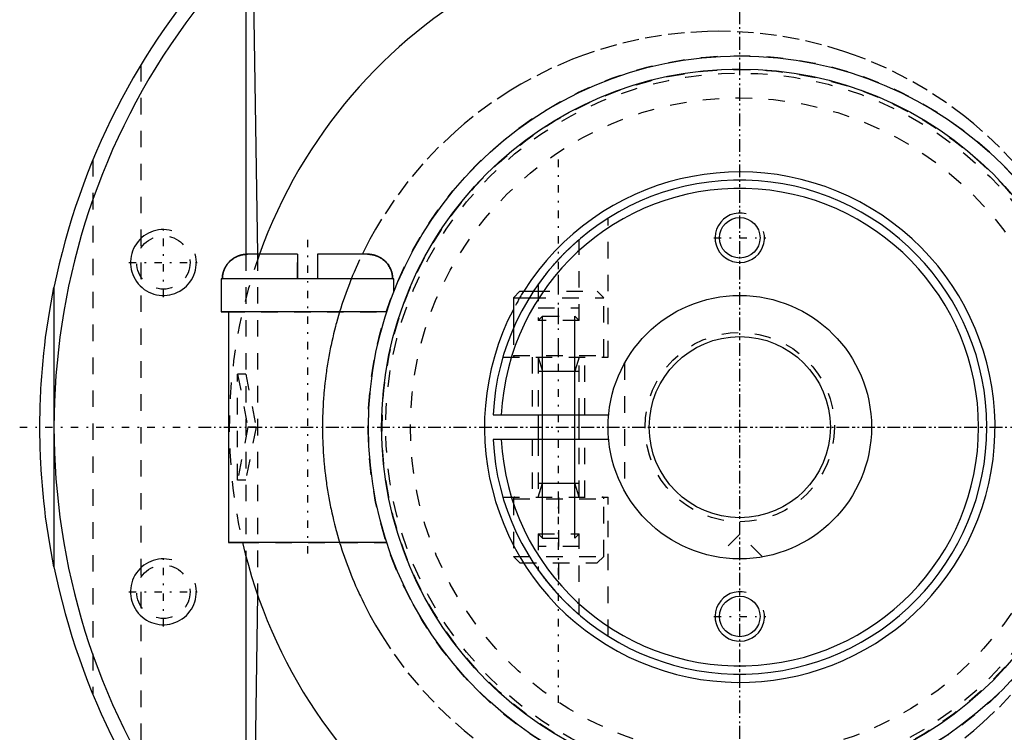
# Model space of a CAD drawing. Extents: x -294 to 171, y -70 to 70.
# Tile 2 of 7: x -294 to -234, y -19 to 25. Entities that reach past the tile are written whole.
import ezdxf

# ---------------------------------------------------------------- set-up
doc = ezdxf.new("R2010")
doc.units = 0
doc.linetypes.add('CENTER', pattern=[1.5, 0.45, -0.5, 0.05, -0.5])
doc.linetypes.add('DASHED', pattern=[2, 1, -1])
for name, color, linetype in [('AM_0', 7, 'CONTINUOUS'), ('AM_10', 7, 'CONTINUOUS'), ('AM_3', 7, 'DASHED'), ('AM_7', 7, 'CENTER')]:
    doc.layers.add(name, color=color, linetype=linetype)

msp = doc.modelspace()

# ---------------------------------------------------------------- linework, layer by layer
at = {"layer": 'AM_0', "color": 7, "linetype": 'CONTINUOUS'}
for p, q in [((-279.549, 27.783), (-279.291, 10.5)), ((-280, 27.295), (-280, 10.496)), ((-276.85, 10.5), (-279.89, 10.5)), ((-276.85, 10.5), (-276.85, 9)), ((-272.61, 10.5), (-275.65, 10.5)), ((-275.65, 10.5), (-275.65, 9)), ((-281.5, 9), (-281.5, 7)), ((-271, 9), (-281.5, 9)), ((-271, 8.216), (-271, 9)), ((-291.645, 8.483), (-291.645, 0.158)), ((-263.35, 8.25), (-263.75, 7.85)), ((-263.75, 7.85), (-263.75, 5.995)), ((-263.75, 7.85), (-262.783, 7.85)), ((-263.35, 8.25), (-262.529, 8.25)), ((-281.5, 7), (-281.054, 7)), ((-271.436, 7), (-281.5, 7)), ((-281.05, 7), (-281.05, -7)), ((-271.45, 6.957), (-271.45, 7)), ((-264.981, 0.75), (-257.965, 0.75)), ((-262.25, 0.75), (-262.25, -0.75)), ((-259.75, -0.75), (-259.75, 0.75)), ((-291.645, -0.158), (-291.645, -8.483)), ((-257.965, -0.75), (-264.981, -0.75)), ((-281.05, -7), (-280.202, -7)), ((-271.45, -7), (-281.05, -7)), ((-271.45, -7), (-271.45, -6.957)), ((-280, -7.81), (-280, -27.295)), ((-279.288, -10.158), (-279.549, -27.783))]:
    msp.add_line(p, q, dxfattribs=at)
for points in [[(-279.89, 10.5, 0), (-279.901, 10.5, 0), (-279.922, 10.5, 0), (-279.943, 10.499, 0), (-279.954, 10.499, 0), (-279.965, 10.498, 0), (-279.986, 10.497, 0), (-280.008, 10.496, 0), (-280.03, 10.494, 0), (-280.052, 10.492, 0), (-280.075, 10.489, 0), (-280.086, 10.488, 0), (-280.097, 10.486, 0), (-280.119, 10.483, 0), (-280.142, 10.48, 0), (-280.164, 10.476, 0), (-280.186, 10.472, 0), (-280.209, 10.468, 0), (-280.22, 10.465, 0), (-280.231, 10.463, 0), (-280.253, 10.458, 0), (-280.275, 10.453, 0), (-280.286, 10.45, 0), (-280.297, 10.447, 0), (-280.318, 10.441, 0), (-280.34, 10.435, 0), (-280.35, 10.432, 0), (-280.361, 10.428, 0), (-280.382, 10.422, 0), (-280.403, 10.415, 0), (-280.423, 10.407, 0), (-280.443, 10.4, 0), (-280.463, 10.392, 0), (-280.473, 10.388, 0), (-280.482, 10.385, 0), (-280.502, 10.377, 0), (-280.521, 10.368, 0), (-280.541, 10.359, 0), (-280.56, 10.35, 0), (-280.58, 10.341, 0), (-280.59, 10.336, 0), (-280.6, 10.331, 0), (-280.619, 10.321, 0), (-280.639, 10.31, 0), (-280.659, 10.299, 0), (-280.678, 10.288, 0), (-280.697, 10.277, 0), (-280.707, 10.271, 0), (-280.717, 10.265, 0), (-280.736, 10.253, 0), (-280.755, 10.24, 0), (-280.774, 10.227, 0), (-280.792, 10.214, 0), (-280.81, 10.201, 0), (-280.82, 10.194, 0), (-280.829, 10.188, 0), (-280.846, 10.174, 0), (-280.864, 10.16, 0), (-280.881, 10.146, 0), (-280.898, 10.132, 0), (-280.914, 10.118, 0), (-280.923, 10.11, 0), (-280.931, 10.103, 0), (-280.946, 10.089, 0), (-280.962, 10.074, 0), (-280.97, 10.067, 0), (-280.977, 10.059, 0), (-280.992, 10.045, 0), (-281.007, 10.029, 0), (-281.014, 10.022, 0), (-281.021, 10.014, 0), (-281.036, 9.998, 0), (-281.05, 9.982, 0), (-281.065, 9.965, 0), (-281.079, 9.948, 0), (-281.093, 9.931, 0), (-281.1, 9.922, 0), (-281.107, 9.913, 0), (-281.121, 9.896, 0), (-281.134, 9.877, 0), (-281.148, 9.859, 0), (-281.161, 9.84, 0), (-281.173, 9.822, 0), (-281.18, 9.812, 0), (-281.186, 9.803, 0), (-281.198, 9.784, 0), (-281.21, 9.764, 0), (-281.221, 9.745, 0), (-281.232, 9.725, 0), (-281.243, 9.706, 0), (-281.248, 9.696, 0), (-281.253, 9.686, 0), (-281.264, 9.667, 0), (-281.273, 9.647, 0), (-281.283, 9.628, 0), (-281.291, 9.608, 0), (-281.3, 9.589, 0), (-281.304, 9.579, 0), (-281.308, 9.57, 0), (-281.316, 9.55, 0), (-281.324, 9.53, 0), (-281.331, 9.51, 0), (-281.339, 9.49, 0), (-281.346, 9.469, 0), (-281.349, 9.459, 0), (-281.353, 9.448, 0), (-281.359, 9.427, 0), (-281.366, 9.406, 0), (-281.369, 9.395, 0), (-281.372, 9.384, 0), (-281.377, 9.362, 0), (-281.383, 9.34, 0), (-281.385, 9.329, 0), (-281.388, 9.318, 0), (-281.392, 9.296, 0), (-281.397, 9.274, 0), (-281.401, 9.251, 0), (-281.404, 9.229, 0), (-281.408, 9.207, 0), (-281.409, 9.196, 0), (-281.411, 9.184, 0), (-281.413, 9.162, 0), (-281.416, 9.14, 0), (-281.418, 9.118, 0), (-281.419, 9.096, 0), (-281.42, 9.074, 0), (-281.421, 9.064, 0), (-281.421, 9.053, 0), (-281.422, 9.032, 0), (-281.422, 9.01, 0), (-281.422, 9, 0)], [(-279.962, 10.498, 0), (-279.95, 10.499, 0), (-279.926, 10.5, 0), (-279.902, 10.5, 0), (-279.89, 10.5, 0)], [(-271.078, 9, 0), (-271.078, 9.01, 0), (-271.078, 9.032, 0), (-271.079, 9.053, 0), (-271.079, 9.064, 0), (-271.08, 9.074, 0), (-271.081, 9.096, 0), (-271.082, 9.118, 0), (-271.084, 9.14, 0), (-271.087, 9.162, 0), (-271.089, 9.184, 0), (-271.091, 9.196, 0), (-271.092, 9.207, 0), (-271.096, 9.229, 0), (-271.099, 9.251, 0), (-271.103, 9.274, 0), (-271.108, 9.296, 0), (-271.112, 9.318, 0), (-271.115, 9.329, 0), (-271.117, 9.34, 0), (-271.123, 9.362, 0), (-271.128, 9.384, 0), (-271.131, 9.395, 0), (-271.134, 9.406, 0), (-271.141, 9.427, 0), (-271.147, 9.448, 0), (-271.151, 9.459, 0), (-271.154, 9.469, 0), (-271.161, 9.49, 0), (-271.169, 9.51, 0), (-271.176, 9.53, 0), (-271.184, 9.55, 0), (-271.192, 9.57, 0), (-271.196, 9.579, 0), (-271.2, 9.589, 0), (-271.209, 9.608, 0), (-271.217, 9.628, 0), (-271.227, 9.647, 0), (-271.236, 9.667, 0), (-271.247, 9.686, 0), (-271.252, 9.696, 0), (-271.257, 9.706, 0), (-271.268, 9.725, 0), (-271.279, 9.745, 0), (-271.29, 9.764, 0), (-271.302, 9.784, 0), (-271.314, 9.803, 0), (-271.32, 9.812, 0), (-271.327, 9.822, 0), (-271.339, 9.84, 0), (-271.352, 9.859, 0), (-271.366, 9.877, 0), (-271.379, 9.896, 0), (-271.393, 9.913, 0), (-271.4, 9.922, 0), (-271.407, 9.931, 0), (-271.421, 9.948, 0), (-271.435, 9.965, 0), (-271.45, 9.982, 0), (-271.464, 9.998, 0), (-271.479, 10.014, 0), (-271.486, 10.022, 0), (-271.493, 10.029, 0), (-271.508, 10.045, 0), (-271.523, 10.059, 0), (-271.53, 10.067, 0), (-271.538, 10.074, 0), (-271.554, 10.089, 0), (-271.569, 10.103, 0), (-271.577, 10.11, 0), (-271.586, 10.118, 0), (-271.602, 10.132, 0), (-271.619, 10.146, 0), (-271.636, 10.16, 0), (-271.654, 10.174, 0), (-271.671, 10.188, 0), (-271.68, 10.194, 0), (-271.69, 10.201, 0), (-271.708, 10.214, 0), (-271.726, 10.227, 0), (-271.745, 10.24, 0), (-271.764, 10.253, 0), (-271.783, 10.265, 0), (-271.793, 10.271, 0), (-271.803, 10.277, 0), (-271.822, 10.288, 0), (-271.841, 10.299, 0), (-271.861, 10.31, 0), (-271.881, 10.321, 0), (-271.9, 10.331, 0), (-271.91, 10.336, 0), (-271.92, 10.341, 0), (-271.94, 10.35, 0), (-271.959, 10.359, 0), (-271.979, 10.368, 0), (-271.998, 10.377, 0), (-272.018, 10.385, 0), (-272.027, 10.388, 0), (-272.037, 10.392, 0), (-272.057, 10.4, 0), (-272.077, 10.407, 0), (-272.097, 10.415, 0), (-272.118, 10.422, 0), (-272.139, 10.428, 0), (-272.15, 10.432, 0), (-272.16, 10.435, 0), (-272.182, 10.441, 0), (-272.203, 10.447, 0), (-272.214, 10.45, 0), (-272.225, 10.453, 0), (-272.247, 10.458, 0), (-272.269, 10.463, 0), (-272.28, 10.465, 0), (-272.291, 10.468, 0), (-272.314, 10.472, 0), (-272.336, 10.476, 0), (-272.358, 10.48, 0), (-272.381, 10.483, 0), (-272.403, 10.486, 0), (-272.414, 10.488, 0), (-272.425, 10.489, 0), (-272.448, 10.492, 0), (-272.47, 10.494, 0), (-272.492, 10.496, 0), (-272.514, 10.497, 0), (-272.535, 10.498, 0), (-272.546, 10.499, 0), (-272.557, 10.499, 0), (-272.578, 10.5, 0), (-272.599, 10.5, 0), (-272.61, 10.5, 0)], [(-281.422, 9, 0), (-281.422, 9.026, 0), (-281.42, 9.078, 0), (-281.416, 9.131, 0), (-281.414, 9.158, 0), (-281.411, 9.185, 0), (-281.403, 9.24, 0), (-281.393, 9.294, 0), (-281.381, 9.348, 0), (-281.367, 9.401, 0), (-281.351, 9.453, 0), (-281.343, 9.478, 0), (-281.334, 9.503, 0), (-281.315, 9.552, 0), (-281.296, 9.599, 0), (-281.274, 9.647, 0), (-281.249, 9.694, 0), (-281.223, 9.742, 0), (-281.209, 9.766, 0), (-281.194, 9.789, 0), (-281.164, 9.835, 0), (-281.132, 9.88, 0), (-281.116, 9.902, 0)], [(-292.5, 0, 0), (-292.5, 0.007, 0), (-292.5, 0.02, 0), (-292.5, 0.033, 0), (-292.5, 0.04, 0), (-292.5, 0.046, 0), (-292.5, 0.059, 0), (-292.5, 0.072, 0), (-292.5, 0.086, 0), (-292.5, 0.099, 0), (-292.5, 0.112, 0), (-292.5, 0.119, 0), (-292.5, 0.125, 0), (-292.5, 0.138, 0), (-292.5, 0.152, 0), (-292.5, 0.165, 0), (-292.5, 0.178, 0), (-292.5, 0.191, 0), (-292.5, 0.198, 0), (-292.5, 0.204, 0), (-292.499, 0.217, 0), (-292.499, 0.231, 0), (-292.499, 0.237, 0), (-292.499, 0.244, 0), (-292.499, 0.257, 0), (-292.499, 0.27, 0), (-292.499, 0.277, 0), (-292.499, 0.283, 0), (-292.499, 0.297, 0), (-292.499, 0.31, 0), (-292.499, 0.323, 0), (-292.499, 0.336, 0), (-292.499, 0.349, 0), (-292.499, 0.356, 0), (-292.498, 0.362, 0), (-292.498, 0.376, 0), (-292.498, 0.389, 0), (-292.498, 0.402, 0), (-292.498, 0.415, 0), (-292.498, 0.428, 0), (-292.498, 0.435, 0), (-292.498, 0.442, 0), (-292.498, 0.455, 0), (-292.497, 0.468, 0), (-292.497, 0.481, 0), (-292.497, 0.494, 0), (-292.497, 0.507, 0), (-292.497, 0.514, 0), (-292.497, 0.521, 0), (-292.497, 0.534, 0), (-292.496, 0.547, 0), (-292.496, 0.593, 0), (-292.495, 0.672, 0), (-292.494, 0.712, 0), (-292.493, 0.751, 0), (-292.492, 0.83, 0), (-292.49, 0.909, 0), (-292.489, 0.988, 0), (-292.487, 1.067, 0), (-292.485, 1.147, 0), (-292.483, 1.186, 0), (-292.482, 1.226, 0), (-292.48, 1.305, 0), (-292.477, 1.384, 0), (-292.476, 1.423, 0), (-292.475, 1.463, 0), (-292.472, 1.542, 0), (-292.469, 1.621, 0), (-292.468, 1.66, 0), (-292.466, 1.7, 0), (-292.463, 1.779, 0), (-292.459, 1.858, 0), (-292.456, 1.937, 0), (-292.452, 2.016, 0), (-292.448, 2.095, 0), (-292.446, 2.134, 0), (-292.444, 2.174, 0), (-292.44, 2.253, 0), (-292.436, 2.332, 0), (-292.42, 2.608, 0), (-292.388, 3.081, 0), (-292.351, 3.555, 0), (-292.309, 4.027, 0), (-292.286, 4.263, 0), (-292.261, 4.499, 0), (-292.208, 4.971, 0), (-292.15, 5.442, 0), (-291.905, 7.084, 0), (-291.645, 8.483, 0)], [(-291.645, -8.483, 0), (-291.905, -7.084, 0), (-292.15, -5.442, 0), (-292.208, -4.971, 0), (-292.261, -4.499, 0), (-292.286, -4.263, 0), (-292.309, -4.027, 0), (-292.351, -3.555, 0), (-292.388, -3.081, 0), (-292.42, -2.608, 0), (-292.446, -2.134, 0), (-292.459, -1.858, 0), (-292.463, -1.779, 0), (-292.466, -1.7, 0), (-292.468, -1.66, 0), (-292.469, -1.621, 0), (-292.472, -1.542, 0), (-292.475, -1.463, 0), (-292.476, -1.423, 0), (-292.477, -1.384, 0), (-292.48, -1.305, 0), (-292.482, -1.226, 0), (-292.483, -1.186, 0), (-292.485, -1.147, 0), (-292.487, -1.067, 0), (-292.489, -0.988, 0), (-292.49, -0.909, 0), (-292.492, -0.83, 0), (-292.493, -0.751, 0), (-292.494, -0.712, 0), (-292.495, -0.672, 0), (-292.496, -0.593, 0), (-292.496, -0.547, 0), (-292.497, -0.534, 0), (-292.497, -0.521, 0), (-292.497, -0.514, 0), (-292.497, -0.507, 0), (-292.497, -0.494, 0), (-292.497, -0.481, 0), (-292.497, -0.468, 0), (-292.498, -0.455, 0), (-292.498, -0.442, 0), (-292.498, -0.435, 0), (-292.498, -0.428, 0), (-292.498, -0.415, 0), (-292.498, -0.402, 0), (-292.498, -0.389, 0), (-292.498, -0.376, 0), (-292.498, -0.362, 0), (-292.499, -0.356, 0), (-292.499, -0.349, 0), (-292.499, -0.336, 0), (-292.499, -0.323, 0), (-292.499, -0.31, 0), (-292.499, -0.297, 0), (-292.499, -0.283, 0), (-292.499, -0.277, 0), (-292.499, -0.27, 0), (-292.499, -0.257, 0), (-292.499, -0.244, 0), (-292.499, -0.237, 0), (-292.499, -0.231, 0), (-292.499, -0.217, 0), (-292.5, -0.204, 0), (-292.5, -0.198, 0), (-292.5, -0.191, 0), (-292.5, -0.178, 0), (-292.5, -0.165, 0), (-292.5, -0.152, 0), (-292.5, -0.138, 0), (-292.5, -0.125, 0), (-292.5, -0.119, 0), (-292.5, -0.112, 0), (-292.5, -0.099, 0), (-292.5, -0.086, 0), (-292.5, -0.072, 0), (-292.5, -0.059, 0), (-292.5, -0.046, 0), (-292.5, -0.04, 0), (-292.5, -0.033, 0), (-292.5, -0.02, 0), (-292.5, -0.007, 0), (-292.5, 0, 0)], [(-259.75, -11.399, 0), (-259.75, -11.399, 0), (-259.752, -11.398, 0), (-259.755, -11.395, 0), (-259.757, -11.393, 0), (-259.76, -11.391, 0), (-259.766, -11.385, 0), (-259.774, -11.379, 0), (-259.783, -11.37, 0), (-259.794, -11.361, 0), (-259.807, -11.35, 0), (-259.814, -11.344, 0), (-259.821, -11.338, 0), (-259.836, -11.325, 0), (-259.853, -11.31, 0), (-259.871, -11.294, 0), (-259.89, -11.278, 0), (-259.91, -11.26, 0), (-259.921, -11.251, 0), (-259.932, -11.241, 0), (-259.954, -11.222, 0), (-259.977, -11.201, 0), (-259.988, -11.191, 0), (-260, -11.18, 0), (-260.024, -11.158, 0), (-260.049, -11.136, 0), (-260.061, -11.125, 0), (-260.074, -11.114, 0), (-260.099, -11.091, 0), (-260.126, -11.067, 0), (-260.153, -11.042, 0), (-260.18, -11.016, 0), (-260.208, -10.99, 0), (-260.223, -10.977, 0), (-260.237, -10.964, 0), (-260.266, -10.936, 0), (-260.296, -10.908, 0), (-260.326, -10.88, 0), (-260.357, -10.851, 0), (-260.388, -10.821, 0), (-260.403, -10.806, 0), (-260.419, -10.791, 0), (-260.45, -10.761, 0), (-260.482, -10.73, 0), (-260.514, -10.699, 0), (-260.546, -10.667, 0), (-260.578, -10.635, 0), (-260.594, -10.619, 0), (-260.61, -10.603, 0), (-260.642, -10.571, 0), (-260.675, -10.538, 0), (-260.707, -10.505, 0), (-260.739, -10.472, 0), (-260.771, -10.439, 0), (-260.787, -10.423, 0), (-260.803, -10.406, 0), (-260.835, -10.373, 0), (-260.866, -10.34, 0), (-260.897, -10.308, 0), (-260.928, -10.275, 0), (-260.959, -10.242, 0), (-260.974, -10.226, 0), (-260.989, -10.21, 0), (-261.019, -10.178, 0), (-261.049, -10.145, 0), (-261.064, -10.129, 0), (-261.079, -10.112, 0), (-261.109, -10.079, 0), (-261.14, -10.045, 0), (-261.155, -10.029, 0), (-261.17, -10.012, 0), (-261.2, -9.978, 0), (-261.231, -9.943, 0), (-261.261, -9.909, 0), (-261.291, -9.874, 0), (-261.322, -9.84, 0), (-261.337, -9.822, 0), (-261.352, -9.805, 0), (-261.382, -9.77, 0), (-261.412, -9.735, 0), (-261.441, -9.7, 0), (-261.471, -9.665, 0), (-261.5, -9.63, 0), (-261.515, -9.613, 0), (-261.529, -9.596, 0), (-261.558, -9.561, 0), (-261.586, -9.527, 0), (-261.614, -9.492, 0), (-261.642, -9.458, 0), (-261.67, -9.424, 0), (-261.683, -9.408, 0), (-261.697, -9.391, 0), (-261.723, -9.358, 0), (-261.75, -9.325, 0), (-261.775, -9.292, 0), (-261.801, -9.26, 0), (-261.825, -9.228, 0), (-261.838, -9.212, 0), (-261.85, -9.197, 0), (-261.874, -9.166, 0), (-261.897, -9.136, 0), (-261.92, -9.106, 0), (-261.942, -9.077, 0), (-261.964, -9.048, 0), (-261.974, -9.034, 0), (-261.985, -9.02, 0), (-262.006, -8.992, 0), (-262.027, -8.964, 0), (-262.037, -8.95, 0), (-262.047, -8.937, 0), (-262.067, -8.91, 0), (-262.086, -8.884, 0), (-262.096, -8.871, 0), (-262.105, -8.858, 0), (-262.123, -8.834, 0), (-262.139, -8.811, 0), (-262.155, -8.789, 0), (-262.17, -8.768, 0), (-262.184, -8.749, 0), (-262.191, -8.74, 0), (-262.197, -8.731, 0), (-262.208, -8.715, 0), (-262.218, -8.701, 0), (-262.227, -8.689, 0), (-262.235, -8.678, 0), (-262.241, -8.67, 0), (-262.243, -8.666, 0), (-262.245, -8.663, 0), (-262.248, -8.659, 0), (-262.25, -8.657, 0), (-262.25, -8.657, 0)]]:
    msp.add_polyline3d(points, dxfattribs=at)
for centre, radius in [((-250, 0), 22.55), ((-250, 0), 21.75), ((-250, 11.5), 1.23), ((-250, 0), 8), ((-250, 0), 5.5), ((-250, -11.5), 1.23)]:
    msp.add_circle(centre, radius, dxfattribs=at)
for radius, start, end in [(41.645, 74.99531, 285.00469), (42.5, 106.81876, 168.48582), (40.559, 24.5423, 136.7643), (31, 193.0503, 160.20172), (15.5, 152.51067, 147.84185), (15, 182.86598, 177.13402), (14.5, 182.9649, 177.0351), (42.5, 191.51418, 253.18124), (40.559, 223.2357, 335.4577)]:
    msp.add_arc((-250, 0), radius, start, end, dxfattribs=at)
at = {"layer": 'AM_10', "color": 7, "linetype": 'CONTINUOUS'}
for p, q in [((-261.974, -6.75), (-261.974, 6.75)), ((-260.026, -6.75), (-260.026, 6.75)), ((-262.25, 4.25), (-261.974, 3.4)), ((-259.75, 4.25), (-260.026, 3.4)), ((-262.25, 3.4), (-259.75, 3.4)), ((-262.25, -4.25), (-261.974, -3.4)), ((-262.25, -3.4), (-259.75, -3.4)), ((-259.75, -4.25), (-260.026, -3.4))]:
    msp.add_line(p, q, dxfattribs=at)
for centre, radius in [((-250, 11.5), 1.5), ((-285, 10), 2), ((-285, -10), 2), ((-250, -11.5), 1.5)]:
    msp.add_arc(centre, radius, 75, 15, dxfattribs=at)
at = {"layer": 'AM_3', "color": 6, "linetype": 'DASHED'}
for p, q in [((-286.365, 21.997), (-286.365, -21.997)), ((-289.281, 16.224), (-289.281, -16.224)), ((-258, 4.25), (-258, 12.689)), ((-259.75, 6.474), (-259.75, 11.399)), ((-280, 10.496), (-280, -7.81)), ((-279.291, 10.5), (-279.288, -10.158)), ((-276.85, 9), (-276.85, 10.5)), ((-276.85, 9), (-276.85, 10.5)), ((-276.85, 9), (-276.85, 10.5)), ((-275.65, 10.5), (-275.65, 9)), ((-275.65, 10.5), (-275.65, 9)), ((-275.65, 10.5), (-275.65, 9)), ((-261, 4.25), (-261, 10.198)), ((-281.5, 9), (-281.422, 9)), ((-271.078, 9), (-271, 9)), ((-262.25, 8.657), (-262.25, 6.474)), ((-262.783, 7.85), (-258.25, 7.85)), ((-262.529, 8.25), (-258.65, 8.25)), ((-258.25, 7.85), (-258.65, 8.25)), ((-258.25, 4.35), (-258.25, 7.85)), ((-262.25, 7.25), (-259.75, 7.25)), ((-281.054, 7), (-271.436, 7)), ((-261.974, 6.75), (-262.25, 6.474)), ((-261.974, 6.75), (-260.026, 6.75)), ((-259.75, 6.474), (-260.026, 6.75)), ((-263.75, 5.995), (-263.75, 4.35)), ((-259.75, 6.474), (-262.25, 6.474)), ((-264.385, 4.25), (-258, 4.25)), ((-263.75, 4.35), (-258.25, 4.35)), ((-262.6, 4.25), (-262.6, 0.75)), ((-262.25, 4.25), (-262.25, 0.75)), ((-259.75, 0.75), (-259.75, 4.25)), ((-259.4, 0.75), (-259.4, 4.25)), ((-257, 3.873), (-257, -3.873)), ((-280.499, -3.225), (-280.499, 3.225)), ((-280, 3.225), (-280.499, 3.225)), ((-280.499, 3.225), (-279.871, 0)), ((-280, 3.225), (-279.372, 0)), ((-291.645, 0.158), (-291.645, -0.158)), ((-279.871, 0), (-280.499, -3.225)), ((-279.372, 0), (-279.871, 0)), ((-279.372, 0), (-280, -3.225)), ((-262.6, -0.75), (-262.6, -4.25)), ((-262.25, -0.75), (-262.25, -4.25)), ((-259.75, -4.25), (-259.75, -0.75)), ((-259.4, -4.25), (-259.4, -0.75)), ((-280, -3.225), (-280.499, -3.225)), ((-264.385, -4.25), (-258, -4.25)), ((-263.75, -4.35), (-263.75, -7.85)), ((-263.75, -4.35), (-258.25, -4.35)), ((-261, -4.25), (-261, -10.198)), ((-258.25, -7.85), (-258.25, -4.35)), ((-258, -12.689), (-258, -4.25)), ((-262.25, -6.474), (-262.25, -8.657)), ((-262.25, -6.474), (-261.974, -6.75)), ((-262.25, -6.474), (-259.75, -6.474)), ((-260.026, -6.75), (-259.75, -6.474)), ((-259.75, -11.399), (-259.75, -6.474)), ((-250, -6.5), (-251.38, -7.88)), ((-248.62, -7.88), (-250, -6.5)), ((-280.202, -7), (-271.45, -7)), ((-261.974, -6.75), (-260.026, -6.75)), ((-259.75, -7.25), (-262.25, -7.25)), ((-263.75, -7.85), (-263.35, -8.25)), ((-263.75, -7.85), (-258.25, -7.85)), ((-263.35, -8.25), (-258.65, -8.25)), ((-258.65, -8.25), (-258.25, -7.85))]:
    msp.add_line(p, q, dxfattribs=at)
for points in [[(-233.275, 15.986, 0), (-234.237, 17.003, 0), (-235.255, 17.963, 0), (-235.785, 18.42, 0), (-236.328, 18.862, 0), (-237.452, 19.697, 0), (-238.622, 20.466, 0), (-239.835, 21.165, 0), (-241.087, 21.793, 0), (-242.373, 22.347, 0), (-243.028, 22.596, 0), (-243.689, 22.825, 0), (-245.031, 23.227, 0), (-246.394, 23.549, 0), (-247.773, 23.792, 0), (-249.165, 23.954, 0), (-250.563, 24.036, 0), (-251.263, 24.046, 0), (-251.964, 24.036, 0), (-253.362, 23.954, 0), (-254.753, 23.792, 0), (-256.132, 23.549, 0), (-257.495, 23.227, 0), (-258.837, 22.825, 0), (-259.499, 22.596, 0), (-260.153, 22.347, 0), (-261.439, 21.793, 0), (-262.691, 21.165, 0), (-263.303, 20.824, 0), (-263.904, 20.466, 0), (-265.074, 19.697, 0), (-266.198, 18.862, 0), (-266.741, 18.42, 0), (-267.271, 17.963, 0), (-268.29, 17.003, 0), (-269.251, 15.986, 0), (-270.151, 14.914, 0), (-270.988, 13.792, 0), (-271.757, 12.624, 0), (-272.116, 12.023, 0), (-272.458, 11.412, 0), (-273.086, 10.162, 0), (-273.419, 9.417, 0), (-273.509, 9.202, 0), (-273.598, 8.986, 0), (-273.641, 8.878, 0), (-273.684, 8.769, 0), (-273.768, 8.552, 0), (-273.85, 8.334, 0), (-273.93, 8.115, 0), (-274.008, 7.895, 0), (-274.083, 7.674, 0), (-274.12, 7.564, 0), (-274.157, 7.453, 0), (-274.228, 7.231, 0), (-274.297, 7.008, 0), (-274.364, 6.785, 0), (-274.429, 6.561, 0), (-274.491, 6.336, 0), (-274.522, 6.224, 0), (-274.552, 6.111, 0), (-274.61, 5.885, 0), (-274.666, 5.659, 0), (-274.72, 5.432, 0), (-274.772, 5.205, 0), (-274.821, 4.977, 0), (-274.845, 4.863, 0), (-274.868, 4.748, 0), (-274.913, 4.52, 0), (-274.956, 4.29, 0), (-274.977, 4.176, 0), (-274.997, 4.061, 0), (-275.035, 3.831, 0), (-275.071, 3.6, 0), (-275.088, 3.485, 0), (-275.105, 3.37, 0), (-275.136, 3.139, 0), (-275.166, 2.907, 0), (-275.193, 2.676, 0), (-275.218, 2.444, 0), (-275.24, 2.212, 0), (-275.251, 2.096, 0), (-275.261, 1.98, 0), (-275.279, 1.747, 0), (-275.295, 1.515, 0), (-275.308, 1.282, 0), (-275.319, 1.049, 0), (-275.328, 0.816, 0), (-275.332, 0.699, 0), (-275.335, 0.583, 0), (-275.34, 0.35, 0), (-275.342, 0.117, 0), (-275.342, 0, 0)], [(-262.25, 8.657, 0), (-262.25, 8.657, 0), (-262.248, 8.659, 0), (-262.245, 8.663, 0), (-262.243, 8.666, 0), (-262.241, 8.67, 0), (-262.235, 8.678, 0), (-262.227, 8.689, 0), (-262.218, 8.701, 0), (-262.208, 8.715, 0), (-262.197, 8.731, 0), (-262.191, 8.74, 0), (-262.184, 8.749, 0), (-262.17, 8.768, 0), (-262.155, 8.789, 0), (-262.139, 8.811, 0), (-262.123, 8.834, 0), (-262.105, 8.858, 0), (-262.096, 8.871, 0), (-262.086, 8.884, 0), (-262.067, 8.91, 0), (-262.047, 8.937, 0), (-262.037, 8.95, 0), (-262.027, 8.964, 0), (-262.006, 8.992, 0), (-261.985, 9.02, 0), (-261.974, 9.034, 0), (-261.964, 9.048, 0), (-261.942, 9.077, 0), (-261.92, 9.106, 0), (-261.897, 9.136, 0), (-261.874, 9.166, 0), (-261.85, 9.197, 0), (-261.838, 9.212, 0), (-261.825, 9.228, 0), (-261.801, 9.26, 0), (-261.775, 9.292, 0), (-261.75, 9.325, 0), (-261.723, 9.358, 0), (-261.697, 9.391, 0), (-261.683, 9.408, 0), (-261.67, 9.424, 0), (-261.642, 9.458, 0), (-261.614, 9.492, 0), (-261.586, 9.527, 0), (-261.558, 9.561, 0), (-261.529, 9.596, 0), (-261.515, 9.613, 0), (-261.5, 9.63, 0), (-261.471, 9.665, 0), (-261.441, 9.7, 0), (-261.412, 9.735, 0), (-261.382, 9.77, 0), (-261.352, 9.805, 0), (-261.337, 9.822, 0), (-261.322, 9.84, 0), (-261.291, 9.874, 0), (-261.261, 9.909, 0), (-261.231, 9.943, 0), (-261.2, 9.978, 0), (-261.17, 10.012, 0), (-261.155, 10.029, 0), (-261.14, 10.045, 0), (-261.109, 10.079, 0), (-261.079, 10.112, 0), (-261.064, 10.129, 0), (-261.049, 10.145, 0), (-261.019, 10.178, 0), (-260.989, 10.21, 0), (-260.974, 10.226, 0), (-260.959, 10.242, 0), (-260.928, 10.275, 0), (-260.897, 10.308, 0), (-260.866, 10.34, 0), (-260.835, 10.373, 0), (-260.803, 10.406, 0), (-260.787, 10.423, 0), (-260.771, 10.439, 0), (-260.739, 10.472, 0), (-260.707, 10.505, 0), (-260.675, 10.538, 0), (-260.642, 10.571, 0), (-260.61, 10.603, 0), (-260.594, 10.619, 0), (-260.578, 10.635, 0), (-260.546, 10.667, 0), (-260.514, 10.699, 0), (-260.482, 10.73, 0), (-260.45, 10.761, 0), (-260.419, 10.791, 0), (-260.403, 10.806, 0), (-260.388, 10.821, 0), (-260.357, 10.851, 0), (-260.326, 10.88, 0), (-260.296, 10.908, 0), (-260.266, 10.936, 0), (-260.237, 10.964, 0), (-260.223, 10.977, 0), (-260.208, 10.99, 0), (-260.18, 11.016, 0), (-260.153, 11.042, 0), (-260.126, 11.067, 0), (-260.099, 11.091, 0), (-260.074, 11.114, 0), (-260.061, 11.125, 0), (-260.049, 11.136, 0), (-260.024, 11.158, 0), (-260, 11.18, 0), (-259.988, 11.191, 0), (-259.977, 11.201, 0), (-259.954, 11.222, 0), (-259.932, 11.241, 0), (-259.921, 11.251, 0), (-259.91, 11.26, 0), (-259.89, 11.278, 0), (-259.871, 11.294, 0), (-259.853, 11.31, 0), (-259.836, 11.325, 0), (-259.821, 11.338, 0), (-259.814, 11.344, 0), (-259.807, 11.35, 0), (-259.794, 11.361, 0), (-259.783, 11.37, 0), (-259.774, 11.379, 0), (-259.766, 11.385, 0), (-259.76, 11.391, 0), (-259.757, 11.393, 0), (-259.755, 11.395, 0), (-259.752, 11.398, 0), (-259.75, 11.399, 0), (-259.75, 11.399, 0)], [(-281.422, 9, 0), (-281.422, 9.01, 0), (-281.422, 9.031, 0), (-281.421, 9.051, 0), (-281.421, 9.062, 0), (-281.421, 9.072, 0), (-281.419, 9.093, 0), (-281.418, 9.114, 0), (-281.416, 9.136, 0), (-281.414, 9.157, 0), (-281.411, 9.179, 0), (-281.41, 9.189, 0), (-281.409, 9.2, 0), (-281.406, 9.222, 0), (-281.402, 9.243, 0), (-281.398, 9.265, 0), (-281.394, 9.287, 0), (-281.39, 9.308, 0), (-281.387, 9.319, 0), (-281.385, 9.329, 0), (-281.38, 9.351, 0), (-281.375, 9.372, 0), (-281.372, 9.383, 0), (-281.369, 9.393, 0), (-281.363, 9.414, 0), (-281.357, 9.435, 0), (-281.354, 9.445, 0), (-281.35, 9.455, 0), (-281.344, 9.475, 0), (-281.337, 9.495, 0), (-281.33, 9.515, 0), (-281.322, 9.534, 0), (-281.315, 9.553, 0), (-281.311, 9.563, 0), (-281.307, 9.572, 0), (-281.299, 9.591, 0), (-281.291, 9.61, 0), (-281.282, 9.629, 0), (-281.273, 9.647, 0), (-281.264, 9.666, 0), (-281.259, 9.676, 0), (-281.254, 9.685, 0), (-281.244, 9.704, 0), (-281.233, 9.723, 0), (-281.223, 9.742, 0), (-281.212, 9.761, 0), (-281.2, 9.78, 0), (-281.194, 9.789, 0), (-281.189, 9.798, 0), (-281.177, 9.817, 0), (-281.164, 9.835, 0), (-281.152, 9.853, 0), (-281.139, 9.871, 0), (-281.126, 9.888, 0), (-281.12, 9.897, 0), (-281.113, 9.906, 0), (-281.1, 9.923, 0), (-281.086, 9.94, 0), (-281.072, 9.956, 0), (-281.058, 9.973, 0), (-281.044, 9.989, 0), (-281.037, 9.997, 0), (-281.03, 10.004, 0), (-281.016, 10.02, 0), (-281.002, 10.034, 0), (-280.995, 10.042, 0), (-280.987, 10.049, 0), (-280.973, 10.063, 0), (-280.958, 10.077, 0), (-280.951, 10.085, 0), (-280.943, 10.092, 0), (-280.928, 10.106, 0), (-280.912, 10.12, 0), (-280.896, 10.133, 0), (-280.88, 10.147, 0), (-280.863, 10.161, 0), (-280.855, 10.168, 0), (-280.846, 10.174, 0), (-280.829, 10.188, 0), (-280.811, 10.201, 0), (-280.794, 10.213, 0), (-280.776, 10.226, 0), (-280.757, 10.238, 0), (-280.748, 10.244, 0), (-280.739, 10.25, 0), (-280.721, 10.262, 0), (-280.702, 10.274, 0), (-280.683, 10.285, 0), (-280.664, 10.296, 0), (-280.645, 10.307, 0), (-280.636, 10.312, 0), (-280.626, 10.317, 0), (-280.607, 10.327, 0), (-280.588, 10.337, 0), (-280.569, 10.346, 0), (-280.55, 10.355, 0), (-280.531, 10.364, 0), (-280.522, 10.368, 0), (-280.512, 10.372, 0), (-280.494, 10.38, 0), (-280.475, 10.388, 0), (-280.456, 10.395, 0), (-280.437, 10.402, 0), (-280.417, 10.41, 0), (-280.407, 10.413, 0), (-280.397, 10.416, 0), (-280.377, 10.423, 0), (-280.357, 10.43, 0), (-280.346, 10.433, 0), (-280.336, 10.436, 0), (-280.315, 10.442, 0), (-280.294, 10.448, 0), (-280.284, 10.45, 0), (-280.273, 10.453, 0), (-280.252, 10.458, 0), (-280.23, 10.463, 0), (-280.209, 10.468, 0), (-280.187, 10.472, 0), (-280.166, 10.476, 0), (-280.155, 10.478, 0), (-280.144, 10.48, 0), (-280.122, 10.483, 0), (-280.101, 10.486, 0), (-280.079, 10.489, 0), (-280.058, 10.491, 0), (-280.036, 10.493, 0), (-280.026, 10.494, 0), (-280.015, 10.495, 0), (-279.994, 10.497, 0), (-279.973, 10.498, 0), (-279.962, 10.498, 0)], [(-279.89, 10.5, 0), (-279.901, 10.5, 0), (-279.921, 10.5, 0), (-279.942, 10.499, 0), (-279.952, 10.499, 0), (-279.962, 10.498, 0), (-279.983, 10.497, 0), (-280.005, 10.496, 0), (-280.026, 10.494, 0), (-280.047, 10.492, 0), (-280.069, 10.49, 0), (-280.08, 10.489, 0), (-280.09, 10.487, 0), (-280.112, 10.484, 0), (-280.134, 10.481, 0), (-280.155, 10.478, 0), (-280.177, 10.474, 0), (-280.198, 10.47, 0), (-280.209, 10.468, 0), (-280.22, 10.465, 0), (-280.241, 10.461, 0), (-280.263, 10.456, 0), (-280.273, 10.453, 0), (-280.284, 10.45, 0), (-280.305, 10.445, 0), (-280.326, 10.439, 0), (-280.336, 10.436, 0), (-280.347, 10.433, 0), (-280.367, 10.426, 0), (-280.387, 10.42, 0), (-280.407, 10.413, 0), (-280.427, 10.406, 0), (-280.447, 10.399, 0), (-280.456, 10.395, 0), (-280.466, 10.391, 0), (-280.484, 10.384, 0), (-280.503, 10.376, 0), (-280.522, 10.368, 0), (-280.541, 10.359, 0), (-280.56, 10.35, 0), (-280.569, 10.346, 0), (-280.579, 10.341, 0), (-280.598, 10.332, 0), (-280.617, 10.322, 0), (-280.636, 10.312, 0), (-280.655, 10.301, 0), (-280.674, 10.29, 0), (-280.684, 10.285, 0), (-280.693, 10.279, 0), (-280.712, 10.268, 0), (-280.73, 10.256, 0), (-280.749, 10.244, 0), (-280.767, 10.232, 0), (-280.785, 10.22, 0), (-280.794, 10.213, 0), (-280.803, 10.207, 0), (-280.82, 10.194, 0), (-280.838, 10.181, 0), (-280.855, 10.167, 0), (-280.872, 10.154, 0), (-280.888, 10.14, 0), (-280.896, 10.133, 0), (-280.904, 10.126, 0), (-280.92, 10.112, 0), (-280.936, 10.098, 0), (-280.944, 10.091, 0), (-280.951, 10.084, 0), (-280.966, 10.07, 0), (-280.98, 10.056, 0), (-280.988, 10.049, 0), (-280.995, 10.042, 0), (-281.009, 10.027, 0), (-281.023, 10.012, 0), (-281.037, 9.996, 0), (-281.052, 9.98, 0), (-281.066, 9.964, 0), (-281.072, 9.956, 0), (-281.079, 9.948, 0), (-281.093, 9.931, 0), (-281.107, 9.914, 0), (-281.12, 9.897, 0), (-281.133, 9.879, 0), (-281.146, 9.862, 0), (-281.152, 9.853, 0), (-281.158, 9.844, 0), (-281.171, 9.826, 0), (-281.183, 9.807, 0), (-281.195, 9.789, 0), (-281.206, 9.77, 0), (-281.217, 9.751, 0), (-281.223, 9.742, 0), (-281.228, 9.732, 0), (-281.239, 9.714, 0), (-281.249, 9.695, 0), (-281.259, 9.676, 0), (-281.269, 9.657, 0), (-281.278, 9.638, 0), (-281.282, 9.628, 0), (-281.287, 9.619, 0), (-281.295, 9.6, 0), (-281.303, 9.581, 0), (-281.311, 9.563, 0), (-281.319, 9.544, 0), (-281.326, 9.524, 0), (-281.33, 9.515, 0), (-281.333, 9.505, 0), (-281.34, 9.485, 0), (-281.347, 9.465, 0), (-281.351, 9.455, 0), (-281.354, 9.445, 0), (-281.36, 9.424, 0), (-281.366, 9.403, 0), (-281.369, 9.393, 0), (-281.372, 9.382, 0), (-281.378, 9.361, 0), (-281.383, 9.34, 0), (-281.388, 9.318, 0), (-281.392, 9.297, 0), (-281.396, 9.275, 0), (-281.398, 9.265, 0), (-281.4, 9.254, 0), (-281.404, 9.232, 0), (-281.407, 9.211, 0), (-281.41, 9.189, 0), (-281.413, 9.167, 0), (-281.415, 9.146, 0), (-281.416, 9.135, 0), (-281.417, 9.125, 0), (-281.419, 9.103, 0), (-281.42, 9.082, 0), (-281.421, 9.072, 0)], [(-281.116, 9.902, 0), (-281.092, 9.932, 0), (-281.044, 9.989, 0), (-280.995, 10.042, 0), (-280.97, 10.067, 0), (-280.944, 10.091, 0), (-280.888, 10.14, 0), (-280.83, 10.187, 0), (-280.768, 10.231, 0), (-280.703, 10.273, 0), (-280.638, 10.311, 0), (-280.605, 10.328, 0), (-280.571, 10.345, 0), (-280.505, 10.375, 0), (-280.439, 10.401, 0), (-280.37, 10.425, 0), (-280.298, 10.447, 0), (-280.224, 10.464, 0), (-280.186, 10.472, 0), (-280.149, 10.479, 0), (-280.073, 10.489, 0), (-279.999, 10.496, 0), (-279.962, 10.498, 0)], [(-281.068, 9.961, 0), (-281.044, 9.989, 0), (-280.995, 10.042, 0), (-280.944, 10.091, 0), (-280.917, 10.116, 0), (-280.888, 10.14, 0), (-280.83, 10.187, 0), (-280.768, 10.231, 0), (-280.703, 10.273, 0), (-280.638, 10.311, 0), (-280.571, 10.345, 0), (-280.538, 10.361, 0), (-280.505, 10.375, 0), (-280.439, 10.401, 0), (-280.37, 10.425, 0), (-280.298, 10.447, 0), (-280.224, 10.464, 0), (-280.149, 10.479, 0), (-280.111, 10.485, 0), (-280.073, 10.489, 0), (-279.999, 10.496, 0), (-279.926, 10.5, 0), (-279.89, 10.5, 0)], [(-279.962, 10.498, 0), (-279.95, 10.499, 0), (-279.926, 10.5, 0), (-279.902, 10.5, 0), (-279.89, 10.5, 0)], [(-272.61, 10.5, 0), (-272.599, 10.5, 0), (-272.578, 10.5, 0), (-272.557, 10.499, 0), (-272.546, 10.499, 0), (-272.535, 10.498, 0), (-272.514, 10.497, 0), (-272.492, 10.496, 0), (-272.47, 10.494, 0), (-272.448, 10.492, 0), (-272.425, 10.489, 0), (-272.414, 10.488, 0), (-272.403, 10.486, 0), (-272.381, 10.483, 0), (-272.358, 10.48, 0), (-272.336, 10.476, 0), (-272.314, 10.472, 0), (-272.291, 10.468, 0), (-272.28, 10.465, 0), (-272.269, 10.463, 0), (-272.247, 10.458, 0), (-272.225, 10.453, 0), (-272.214, 10.45, 0), (-272.203, 10.447, 0), (-272.182, 10.441, 0), (-272.16, 10.435, 0), (-272.15, 10.432, 0), (-272.139, 10.428, 0), (-272.118, 10.422, 0), (-272.097, 10.415, 0), (-272.077, 10.407, 0), (-272.057, 10.4, 0), (-272.037, 10.392, 0), (-272.027, 10.388, 0), (-272.018, 10.385, 0), (-271.998, 10.377, 0), (-271.979, 10.368, 0), (-271.959, 10.359, 0), (-271.94, 10.35, 0), (-271.92, 10.341, 0), (-271.91, 10.336, 0), (-271.9, 10.331, 0), (-271.881, 10.321, 0), (-271.861, 10.31, 0), (-271.841, 10.299, 0), (-271.822, 10.288, 0), (-271.803, 10.277, 0), (-271.793, 10.271, 0), (-271.783, 10.265, 0), (-271.764, 10.253, 0), (-271.745, 10.24, 0), (-271.726, 10.227, 0), (-271.708, 10.214, 0), (-271.69, 10.201, 0), (-271.68, 10.194, 0), (-271.671, 10.188, 0), (-271.654, 10.174, 0), (-271.636, 10.16, 0), (-271.619, 10.146, 0), (-271.602, 10.132, 0), (-271.586, 10.118, 0), (-271.577, 10.11, 0), (-271.569, 10.103, 0), (-271.554, 10.089, 0), (-271.538, 10.074, 0), (-271.53, 10.067, 0), (-271.523, 10.059, 0), (-271.508, 10.045, 0), (-271.493, 10.029, 0), (-271.486, 10.022, 0), (-271.479, 10.014, 0), (-271.464, 9.998, 0), (-271.45, 9.982, 0), (-271.435, 9.965, 0), (-271.421, 9.948, 0), (-271.407, 9.931, 0), (-271.4, 9.922, 0), (-271.393, 9.913, 0), (-271.379, 9.896, 0), (-271.366, 9.877, 0), (-271.352, 9.859, 0), (-271.339, 9.84, 0), (-271.327, 9.822, 0), (-271.32, 9.812, 0), (-271.314, 9.803, 0), (-271.302, 9.784, 0), (-271.29, 9.764, 0), (-271.279, 9.745, 0), (-271.268, 9.725, 0), (-271.257, 9.706, 0), (-271.252, 9.696, 0), (-271.247, 9.686, 0), (-271.236, 9.667, 0), (-271.227, 9.647, 0), (-271.217, 9.628, 0), (-271.209, 9.608, 0), (-271.2, 9.589, 0), (-271.196, 9.579, 0), (-271.192, 9.57, 0), (-271.184, 9.55, 0), (-271.176, 9.53, 0), (-271.169, 9.51, 0), (-271.161, 9.49, 0), (-271.154, 9.469, 0), (-271.151, 9.459, 0), (-271.147, 9.448, 0), (-271.141, 9.427, 0), (-271.134, 9.406, 0), (-271.131, 9.395, 0), (-271.128, 9.384, 0), (-271.123, 9.362, 0), (-271.117, 9.34, 0), (-271.115, 9.329, 0), (-271.112, 9.318, 0), (-271.108, 9.296, 0), (-271.103, 9.274, 0), (-271.099, 9.251, 0), (-271.096, 9.229, 0), (-271.092, 9.207, 0), (-271.091, 9.196, 0), (-271.089, 9.184, 0), (-271.087, 9.162, 0), (-271.084, 9.14, 0), (-271.082, 9.118, 0), (-271.081, 9.096, 0), (-271.08, 9.074, 0), (-271.079, 9.064, 0), (-271.079, 9.053, 0), (-271.078, 9.032, 0), (-271.078, 9.01, 0), (-271.078, 9, 0)], [(-272.61, 10.5, 0), (-272.599, 10.5, 0), (-272.578, 10.5, 0), (-272.557, 10.499, 0), (-272.546, 10.499, 0), (-272.535, 10.498, 0), (-272.514, 10.497, 0), (-272.492, 10.496, 0), (-272.47, 10.494, 0), (-272.448, 10.492, 0), (-272.425, 10.489, 0), (-272.414, 10.488, 0), (-272.403, 10.486, 0), (-272.381, 10.483, 0), (-272.358, 10.48, 0), (-272.336, 10.476, 0), (-272.314, 10.472, 0), (-272.291, 10.468, 0), (-272.28, 10.465, 0), (-272.269, 10.463, 0), (-272.247, 10.458, 0), (-272.225, 10.453, 0), (-272.214, 10.45, 0), (-272.203, 10.447, 0), (-272.182, 10.441, 0), (-272.16, 10.435, 0), (-272.15, 10.432, 0), (-272.139, 10.428, 0), (-272.118, 10.422, 0), (-272.097, 10.415, 0), (-272.077, 10.407, 0), (-272.057, 10.4, 0), (-272.037, 10.392, 0), (-272.027, 10.388, 0), (-272.018, 10.385, 0), (-271.998, 10.377, 0), (-271.979, 10.368, 0), (-271.959, 10.359, 0), (-271.94, 10.35, 0), (-271.92, 10.341, 0), (-271.91, 10.336, 0), (-271.9, 10.331, 0), (-271.881, 10.321, 0), (-271.861, 10.31, 0), (-271.841, 10.299, 0), (-271.822, 10.288, 0), (-271.803, 10.277, 0), (-271.793, 10.271, 0), (-271.783, 10.265, 0), (-271.764, 10.253, 0), (-271.745, 10.24, 0), (-271.726, 10.227, 0), (-271.708, 10.214, 0), (-271.69, 10.201, 0), (-271.68, 10.194, 0), (-271.671, 10.188, 0), (-271.654, 10.174, 0), (-271.636, 10.16, 0), (-271.619, 10.146, 0), (-271.602, 10.132, 0), (-271.586, 10.118, 0), (-271.577, 10.11, 0), (-271.569, 10.103, 0), (-271.554, 10.089, 0), (-271.538, 10.074, 0), (-271.53, 10.067, 0), (-271.523, 10.059, 0), (-271.508, 10.045, 0), (-271.493, 10.029, 0), (-271.486, 10.022, 0), (-271.479, 10.014, 0), (-271.464, 9.998, 0), (-271.45, 9.982, 0), (-271.435, 9.965, 0), (-271.421, 9.948, 0), (-271.407, 9.931, 0), (-271.4, 9.922, 0), (-271.393, 9.913, 0), (-271.379, 9.896, 0), (-271.366, 9.877, 0), (-271.352, 9.859, 0), (-271.339, 9.84, 0), (-271.327, 9.822, 0), (-271.32, 9.812, 0), (-271.314, 9.803, 0), (-271.302, 9.784, 0), (-271.29, 9.764, 0), (-271.279, 9.745, 0), (-271.268, 9.725, 0), (-271.257, 9.706, 0), (-271.252, 9.696, 0), (-271.247, 9.686, 0), (-271.236, 9.667, 0), (-271.227, 9.647, 0), (-271.217, 9.628, 0), (-271.209, 9.608, 0), (-271.2, 9.589, 0), (-271.196, 9.579, 0), (-271.192, 9.57, 0), (-271.184, 9.55, 0), (-271.176, 9.53, 0), (-271.169, 9.51, 0), (-271.161, 9.49, 0), (-271.154, 9.469, 0), (-271.151, 9.459, 0), (-271.147, 9.448, 0), (-271.141, 9.427, 0), (-271.134, 9.406, 0), (-271.131, 9.395, 0), (-271.128, 9.384, 0), (-271.123, 9.362, 0), (-271.117, 9.34, 0), (-271.115, 9.329, 0), (-271.112, 9.318, 0), (-271.108, 9.296, 0), (-271.103, 9.274, 0), (-271.099, 9.251, 0), (-271.096, 9.229, 0), (-271.092, 9.207, 0), (-271.091, 9.196, 0), (-271.089, 9.184, 0), (-271.087, 9.162, 0), (-271.084, 9.14, 0), (-271.082, 9.118, 0), (-271.081, 9.096, 0), (-271.08, 9.074, 0), (-271.079, 9.064, 0), (-271.079, 9.053, 0), (-271.078, 9.032, 0), (-271.078, 9.01, 0), (-271.078, 9, 0)], [(-272.61, 10.5, 0), (-272.598, 10.5, 0), (-272.574, 10.5, 0), (-272.55, 10.499, 0), (-272.538, 10.498, 0)], [(-272.538, 10.498, 0), (-272.55, 10.499, 0), (-272.574, 10.5, 0), (-272.598, 10.5, 0), (-272.61, 10.5, 0)], [(-272.61, 10.5, 0), (-272.598, 10.5, 0), (-272.574, 10.5, 0), (-272.55, 10.499, 0), (-272.538, 10.498, 0)], [(-272.538, 10.498, 0), (-272.514, 10.497, 0), (-272.464, 10.493, 0), (-272.414, 10.488, 0), (-272.389, 10.485, 0), (-272.364, 10.481, 0), (-272.314, 10.472, 0), (-272.264, 10.462, 0), (-272.214, 10.45, 0), (-272.166, 10.436, 0), (-272.118, 10.422, 0), (-272.095, 10.414, 0), (-272.072, 10.406, 0), (-272.027, 10.388, 0), (-271.984, 10.37, 0), (-271.94, 10.35, 0), (-271.895, 10.328, 0), (-271.851, 10.305, 0), (-271.829, 10.292, 0), (-271.807, 10.28, 0), (-271.764, 10.253, 0), (-271.722, 10.224, 0), (-271.701, 10.209, 0)], [(-271.26, 9.711, 0), (-271.281, 9.749, 0), (-271.329, 9.825, 0), (-271.38, 9.897, 0), (-271.408, 9.932, 0), (-271.436, 9.966, 0), (-271.493, 10.029, 0), (-271.552, 10.087, 0), (-271.616, 10.144, 0), (-271.686, 10.198, 0), (-271.759, 10.249, 0), (-271.797, 10.273, 0), (-271.835, 10.296, 0), (-271.912, 10.337, 0), (-271.989, 10.373, 0), (-272.066, 10.403, 0), (-272.148, 10.431, 0), (-272.233, 10.454, 0), (-272.276, 10.464, 0), (-272.32, 10.473, 0), (-272.408, 10.487, 0), (-272.495, 10.496, 0), (-272.538, 10.498, 0)], [(-272.538, 10.498, 0), (-272.514, 10.497, 0), (-272.464, 10.493, 0), (-272.414, 10.488, 0), (-272.389, 10.485, 0), (-272.364, 10.481, 0), (-272.314, 10.472, 0), (-272.264, 10.462, 0), (-272.214, 10.45, 0), (-272.166, 10.436, 0), (-272.118, 10.422, 0), (-272.095, 10.414, 0), (-272.072, 10.406, 0), (-272.027, 10.388, 0), (-271.984, 10.37, 0), (-271.94, 10.35, 0), (-271.895, 10.328, 0), (-271.851, 10.305, 0), (-271.829, 10.292, 0), (-271.807, 10.28, 0), (-271.764, 10.253, 0), (-271.722, 10.224, 0), (-271.701, 10.209, 0)], [(-271.701, 10.209, 0), (-271.669, 10.186, 0), (-271.607, 10.136, 0), (-271.549, 10.085, 0), (-271.522, 10.058, 0), (-271.496, 10.032, 0), (-271.444, 9.975, 0), (-271.393, 9.914, 0), (-271.345, 9.849, 0), (-271.301, 9.782, 0), (-271.261, 9.713, 0), (-271.242, 9.678, 0), (-271.225, 9.643, 0), (-271.194, 9.574, 0), (-271.166, 9.503, 0), (-271.141, 9.429, 0), (-271.12, 9.352, 0), (-271.103, 9.273, 0), (-271.096, 9.233, 0), (-271.09, 9.193, 0), (-271.082, 9.115, 0), (-271.078, 9.037, 0), (-271.078, 9, 0)], [(-271.701, 10.209, 0), (-271.67, 10.187, 0), (-271.612, 10.14, 0), (-271.556, 10.091, 0), (-271.53, 10.067, 0), (-271.505, 10.042, 0), (-271.456, 9.989, 0), (-271.408, 9.932, 0), (-271.361, 9.872, 0), (-271.318, 9.809, 0), (-271.278, 9.744, 0), (-271.26, 9.711, 0), (-271.242, 9.678, 0), (-271.21, 9.612, 0), (-271.182, 9.546, 0), (-271.157, 9.478, 0), (-271.135, 9.407, 0), (-271.116, 9.333, 0), (-271.108, 9.296, 0), (-271.1, 9.258, 0), (-271.089, 9.183, 0), (-271.082, 9.108, 0), (-271.079, 9.072, 0)], [(-271.079, 9.072, 0), (-271.082, 9.108, 0), (-271.089, 9.183, 0), (-271.1, 9.258, 0), (-271.108, 9.296, 0), (-271.116, 9.333, 0), (-271.135, 9.407, 0), (-271.157, 9.478, 0), (-271.182, 9.546, 0), (-271.21, 9.612, 0), (-271.242, 9.678, 0), (-271.26, 9.711, 0), (-271.278, 9.744, 0), (-271.318, 9.809, 0), (-271.361, 9.872, 0), (-271.408, 9.932, 0), (-271.456, 9.989, 0), (-271.505, 10.042, 0), (-271.53, 10.067, 0), (-271.556, 10.091, 0), (-271.612, 10.14, 0), (-271.67, 10.187, 0), (-271.701, 10.209, 0)], [(-271.169, 9.513, 0), (-271.182, 9.546, 0), (-271.21, 9.612, 0), (-271.242, 9.678, 0), (-271.26, 9.711, 0)], [(-281.421, 9.072, 0), (-281.421, 9.06, 0), (-281.422, 9.035, 0), (-281.422, 9.012, 0), (-281.422, 9, 0)], [(-271.078, 9, 0), (-271.078, 9.014, 0), (-271.078, 9.041, 0), (-271.079, 9.07, 0), (-271.08, 9.084, 0), (-271.081, 9.098, 0), (-271.083, 9.127, 0), (-271.086, 9.156, 0), (-271.089, 9.185, 0), (-271.093, 9.214, 0), (-271.098, 9.244, 0), (-271.1, 9.258, 0), (-271.103, 9.273, 0), (-271.109, 9.302, 0), (-271.115, 9.331, 0), (-271.122, 9.36, 0), (-271.13, 9.389, 0), (-271.138, 9.417, 0), (-271.142, 9.431, 0), (-271.146, 9.445, 0), (-271.155, 9.472, 0), (-271.165, 9.499, 0), (-271.169, 9.513, 0)], [(-271.078, 9, 0), (-271.078, 9.012, 0), (-271.078, 9.035, 0), (-271.079, 9.06, 0), (-271.079, 9.072, 0)], [(-271.079, 9.072, 0), (-271.079, 9.06, 0), (-271.078, 9.035, 0), (-271.078, 9.012, 0), (-271.078, 9, 0)], [(-271.078, 9, 0), (-271.078, 9.012, 0), (-271.078, 9.035, 0), (-271.079, 9.06, 0), (-271.079, 9.072, 0)], [(-275.342, 0, 0), (-275.342, -0.117, 0), (-275.34, -0.35, 0), (-275.335, -0.583, 0), (-275.332, -0.699, 0), (-275.328, -0.816, 0), (-275.319, -1.049, 0), (-275.308, -1.282, 0), (-275.295, -1.515, 0), (-275.279, -1.747, 0), (-275.261, -1.98, 0), (-275.251, -2.096, 0), (-275.24, -2.212, 0), (-275.218, -2.444, 0), (-275.193, -2.676, 0), (-275.166, -2.907, 0), (-275.136, -3.139, 0), (-275.105, -3.37, 0), (-275.088, -3.485, 0), (-275.071, -3.6, 0), (-275.035, -3.831, 0), (-274.997, -4.061, 0), (-274.977, -4.176, 0), (-274.956, -4.29, 0), (-274.913, -4.52, 0), (-274.868, -4.748, 0), (-274.845, -4.863, 0), (-274.821, -4.977, 0), (-274.772, -5.205, 0), (-274.72, -5.432, 0), (-274.666, -5.659, 0), (-274.61, -5.885, 0), (-274.552, -6.111, 0), (-274.522, -6.224, 0), (-274.491, -6.336, 0), (-274.429, -6.561, 0), (-274.364, -6.785, 0), (-274.297, -7.008, 0), (-274.228, -7.231, 0), (-274.157, -7.453, 0), (-274.12, -7.564, 0), (-274.083, -7.674, 0), (-274.008, -7.895, 0), (-273.93, -8.115, 0), (-273.85, -8.334, 0), (-273.768, -8.552, 0), (-273.684, -8.769, 0), (-273.641, -8.878, 0), (-273.598, -8.986, 0), (-273.509, -9.202, 0), (-273.419, -9.417, 0), (-273.327, -9.631, 0), (-273.232, -9.844, 0), (-273.135, -10.057, 0), (-273.086, -10.162, 0), (-273.037, -10.268, 0), (-272.936, -10.478, 0), (-272.833, -10.688, 0), (-272.458, -11.412, 0), (-272.116, -12.023, 0), (-271.757, -12.624, 0), (-270.988, -13.792, 0), (-270.151, -14.914, 0), (-269.251, -15.986, 0), (-268.29, -17.003, 0), (-267.271, -17.963, 0), (-266.741, -18.42, 0), (-266.198, -18.862, 0)], [(-236.328, -18.862, 0), (-235.785, -18.42, 0), (-235.255, -17.963, 0), (-234.237, -17.003, 0), (-233.275, -15.986, 0)]]:
    msp.add_polyline3d(points, dxfattribs=at)
for centre, radius in [((-250, 0), 22.57), ((-250, 0), 21.744), ((-250, 0), 21.724), ((-250, 0), 21.5), ((-250, 0), 20), ((-285, 10), 1.621), ((-250, 0), 5.75), ((-285, -10), 1.621)]:
    msp.add_circle(centre, radius, dxfattribs=at)
for centre, radius, start, end in [((-250, 0), 31, 160.20172, 193.0503), ((-250, 0), 15.5, 147.84185, 152.51067), ((-263.65, 4.35), 0.1, 180, 270), ((-258.35, 4.35), 0.1, 270, 0), ((-263.65, -4.35), 0.1, 90, 180), ((-258.35, -4.35), 0.1, 0, 90)]:
    msp.add_arc(centre, radius, start, end, dxfattribs=at)
at = {"layer": 'AM_7', "color": 4, "linetype": 'CENTER'}
for p, q in [((-250, -43.727), (-250, 43.727)), ((-250, -32.55), (-250, 32.55)), ((-261, -16.75), (-261, 16.75)), ((-250, -15.75), (-250, 15.75)), ((-285, 7.9), (-285, 12.1)), ((-276.25, 11.375), (-276.25, -7.875)), ((-276.25, 11.375), (-276.25, -7.875)), ((-276.25, 11.375), (-276.25, -7.875)), ((-276.25, 11.375), (-276.25, -7.875)), ((-251.575, 11.5), (-248.425, 11.5)), ((-287.1, 10), (-282.9, 10)), ((-282.55, 0), (-217.45, 0)), ((-265.75, 0), (-234.25, 0)), ((-293.727, 0), (-206.273, 0)), ((-285, -12.1), (-285, -7.9)), ((-287.1, -10), (-282.9, -10)), ((-251.575, -11.5), (-248.425, -11.5))]:
    msp.add_line(p, q, dxfattribs=at)

doc.saveas('drawing.dxf')
